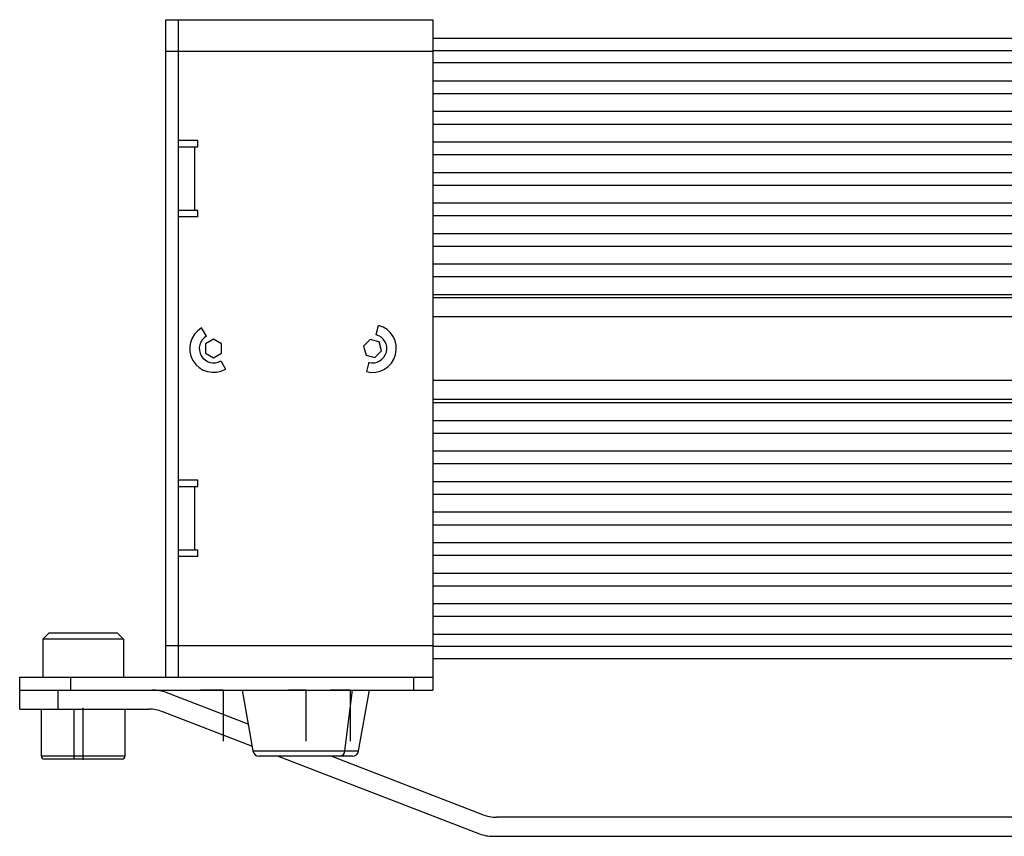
# Model space of a CAD drawing. Header units: millimetres. Extents: x 87 to 434, y -697 to -478.
# Tile 1 of 6: x 87 to 242, y -606 to -478. Entities that reach past the tile are written whole.
import ezdxf

# ---------------------------------------------------------------- set-up
doc = ezdxf.new("R2010")
doc.units = ezdxf.units.MM
doc.header["$PDSIZE"] = -1

msp = doc.modelspace()

# ---------------------------------------------------------------- linework, layer by layer
at = {"color": 7, "linetype": 'Continuous', "lineweight": 25}
for p, q in [((109.96, -477.55), (151.96, -477.55)), ((109.96, -580.95), (109.96, -477.55)), ((111.96, -580.95), (111.96, -477.55)), ((151.96, -477.55), (151.96, -582.95)), ((151.96, -480.45), (368.66, -480.45)), ((151.96, -482.55), (109.96, -482.55)), ((368.66, -482.45), (151.96, -482.45)), ((368.66, -484.35), (151.96, -484.35)), ((151.96, -487.15), (368.66, -487.15)), ((151.96, -489.15), (368.66, -489.15)), ((151.96, -491.95), (368.66, -491.95)), ((151.96, -493.95), (368.66, -493.95)), ((114.96, -496.55), (111.96, -496.55)), ((114.96, -497.55), (114.96, -496.55)), ((151.96, -496.75), (368.66, -496.75)), ((111.96, -497.55), (114.96, -497.55)), ((114.46, -497.55), (114.46, -507.55)), ((151.96, -498.75), (368.66, -498.75)), ((151.96, -501.55), (368.66, -501.55)), ((151.96, -503.55), (368.66, -503.55)), ((151.96, -506.35), (368.66, -506.35)), ((114.96, -507.55), (111.96, -507.55)), ((114.96, -508.55), (114.96, -507.55)), ((114.96, -508.55), (111.96, -508.55)), ((151.96, -508.35), (368.66, -508.35)), ((151.96, -511.15), (368.66, -511.15)), ((151.96, -513.15), (368.66, -513.15)), ((151.96, -515.95), (368.66, -515.95)), ((151.96, -517.95), (368.66, -517.95)), ((151.96, -520.75), (368.66, -520.75)), ((151.96, -521.25), (368.66, -521.25)), ((368.66, -524.25), (151.96, -524.25)), ((116.33, -527.3), (115.57, -526.01)), ((143.04, -527.07), (143.42, -525.62)), ((117.45, -527.8), (116.21, -528.53)), ((118.71, -528.52), (117.45, -527.8)), ((142.08, -527.85), (141.06, -528.88)), ((143.48, -528.22), (142.08, -527.85)), ((116.21, -528.53), (116.21, -529.97)), ((118.71, -529.96), (118.71, -528.52)), ((141.06, -528.88), (141.44, -530.27)), ((142.84, -530.64), (143.85, -529.62)), ((143.85, -529.62), (143.48, -528.22)), ((116.21, -529.97), (117.47, -530.69)), ((117.47, -530.69), (118.71, -529.96)), ((118.59, -531.19), (119.35, -532.49)), ((141.44, -530.27), (142.84, -530.64)), ((141.88, -531.42), (141.5, -532.87)), ((151.96, -534.25), (368.66, -534.25)), ((368.66, -537.25), (151.96, -537.25)), ((151.96, -537.75), (368.66, -537.75)), ((151.96, -540.55), (368.66, -540.55)), ((151.96, -542.55), (368.66, -542.55)), ((151.96, -545.35), (368.66, -545.35)), ((151.96, -547.35), (368.66, -547.35)), ((114.96, -549.95), (111.96, -549.95)), ((111.96, -550.95), (114.96, -550.95)), ((114.46, -550.95), (114.46, -560.95)), ((114.96, -550.95), (114.96, -549.95)), ((151.96, -550.15), (368.66, -550.15)), ((151.96, -552.15), (368.66, -552.15)), ((151.96, -554.95), (368.66, -554.95)), ((151.96, -556.95), (368.66, -556.95)), ((151.96, -559.75), (368.66, -559.75)), ((114.96, -560.95), (111.96, -560.95)), ((114.96, -561.95), (111.96, -561.95)), ((114.96, -561.95), (114.96, -560.95)), ((151.96, -561.75), (368.66, -561.75)), ((151.96, -564.55), (368.66, -564.55)), ((151.96, -566.55), (368.66, -566.55)), ((151.96, -569.35), (368.66, -569.35)), ((151.96, -571.35), (368.66, -571.35)), ((91.61, -573.95), (90.61, -574.95)), ((91.61, -573.95), (102.31, -573.95)), ((100.96, -573.95), (100.96, -573.94)), ((102.31, -573.95), (103.31, -574.95)), ((151.96, -574.15), (368.66, -574.15)), ((103.31, -574.95), (90.61, -574.95)), ((90.61, -574.95), (90.61, -580.95)), ((103.31, -574.95), (103.31, -580.95)), ((109.96, -575.95), (151.96, -575.95)), ((151.96, -576.05), (368.66, -576.05)), ((368.66, -578.05), (151.96, -578.05)), ((86.96, -585.95), (86.96, -580.95)), ((86.96, -580.95), (151.96, -580.95)), ((94.96, -580.95), (94.96, -582.95)), ((148.96, -582.95), (148.96, -580.95)), ((86.96, -582.95), (151.96, -582.95)), ((92.96, -582.95), (92.96, -585.95)), ((122.91, -588.32), (110, -583.35)), ((121.96, -582.95), (123.65, -592.52)), ((138.08, -592.52), (139.32, -582.95)), ((140.27, -592.52), (141.96, -582.95)), ((86.96, -585.95), (107.29, -585.95)), ((90.36, -585.95), (90.36, -593.3)), ((95.46, -585.95), (95.46, -593.3)), ((103.56, -593.3), (103.56, -585.95)), ((109.44, -586.35), (123.52, -591.77)), ((123.65, -592.52), (140.27, -592.52)), ((90.36, -593.3), (103.56, -593.3)), ((103.06, -593.8), (90.86, -593.8)), ((139.29, -593.35), (124.63, -593.35)), ((127.61, -593.35), (159.27, -605.55)), ((159.83, -602.55), (135.95, -593.35)), ((358.64, -602.95), (161.98, -602.95)), ((161.43, -605.95), (359.19, -605.95))]:
    msp.add_line(p, q, dxfattribs=at)
at = {"color": 7, "linetype": 'Continuous'}
for p, q in [((118.96, -582.95), (115.39, -582.95)), ((118.96, -582.95), (122.53, -582.95)), ((118.96, -582.95), (118.96, -590.97)), ((118.96, -582.95), (118.96, -590.97)), ((131.96, -582.95), (129.24, -582.95)), ((131.96, -582.95), (129.24, -582.95)), ((131.96, -582.95), (131.96, -590.97)), ((131.96, -582.95), (131.96, -590.97)), ((138.96, -582.95), (135.84, -582.95)), ((138.96, -582.95), (142.08, -582.95)), ((138.96, -582.95), (138.96, -590.97)), ((138.96, -582.95), (138.96, -590.97)), ((96.96, -593.8), (96.96, -585.77)), ((96.96, -593.8), (93.05, -593.8))]:
    msp.add_line(p, q, dxfattribs=at)
at = {"color": 7, "linetype": 'Continuous', "lineweight": 25}
for centre, radius, start, end in [((117.46, -529.25), 3.75, 120.257, 300.257), ((142.46, -529.25), 3.75, 255.1414, 75.1414), ((117.46, -529.25), 2.25, 120.257, 300.257), ((142.46, -529.25), 2.25, 255.1414, 75.1414), ((107.84, -588.95), 6, 68.9285, 90), ((107.29, -591.95), 6, 68.9285, 90), ((124.63, -592.35), 1, 190, 270), ((137.24, -592.51), 0.845, 278.1436, 359.3111), ((139.29, -592.35), 1, 270, 350), ((90.86, -593.3), 0.5, 180, 270), ((96.1, -593.42), 0.647, 169.4357, 216.1484), ((103.06, -593.3), 0.5, 270, 360), ((161.98, -596.95), 6, 248.9285, 270), ((161.43, -599.95), 6, 248.9285, 270)]:
    msp.add_arc(centre, radius, start, end, dxfattribs=at)
at = {"color": 7, "linetype": 'Continuous'}
for p in [(118.96, -582.95), (118.96, -582.95), (131.96, -582.95), (131.96, -582.95), (138.96, -582.95), (138.96, -582.95), (96.96, -593.8)]:
    msp.add_point(p, dxfattribs=at)

doc.saveas('drawing.dxf')
